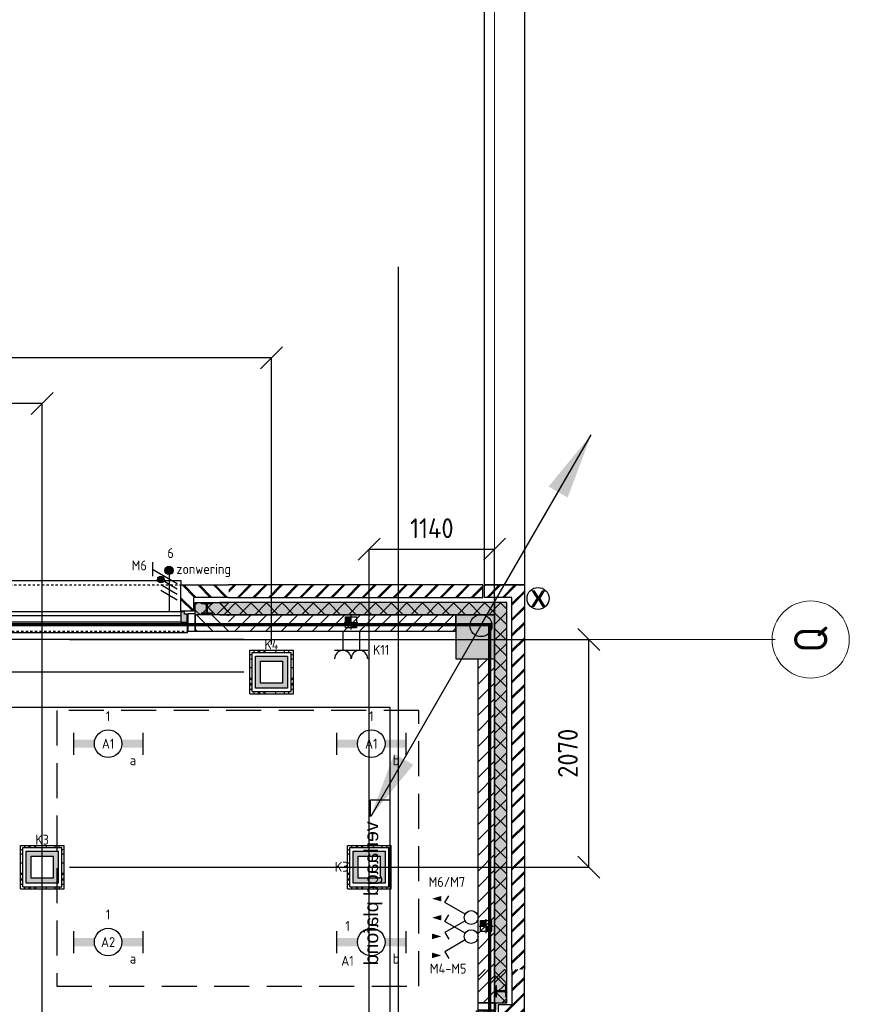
# Model space of a CAD drawing. Header units: millimetres. Extents: x -38032 to 104346, y -31182 to 78566.
# Tile 212 of 213: x 94897 to 102422, y 43084 to 52018. Entities that reach past the tile are written whole.
import ezdxf
from ezdxf.enums import TextEntityAlignment as Align

# ---------------------------------------------------------------- set-up
doc = ezdxf.new("R2010")
doc.units = ezdxf.units.MM
doc.header["$LTSCALE"] = 100
doc.set_wipeout_variables(frame=1)
doc.header["$PDMODE"] = 1
for name, pattern in [('HIDDEN', [9.525, 6.35, -3.175]), ('HIDDEN2', [4.7625, 3.175, -1.5875]), ('STYLE_01', [0.41664, 0.20828, -0.20836]), ('STYLE_11', [5, 3.888855, -0.416718, 0.277786, -0.416641])]:
    doc.linetypes.add(name, pattern=pattern)
for name, color, linetype in [('AL$1A---_ALGEMEEN', 8, 'Continuous'), ('AL------_MAATVOERING', 2, 'Continuous'), ('AL------_SPARING', 2, 'Continuous'), ('AM$1A---_ARCERING', 8, 'Continuous'), ('AT$1A---_TEKST100', 8, 'Continuous'), ('BOUWKUNDIG', 8, 'Continuous'), ('brandscheiding', 5, 'HIDDEN'), ('EL6121--', 3, 'Continuous'), ('EL6222--', 3, 'Continuous'), ('EL6311--', 3, 'Continuous'), ('EL6322--', 3, 'Continuous'), ('LICHT_TEXT018', 1, 'Continuous'), ('versterkte strook', 7, 'Continuous'), ('Vloerdoos', 3, 'Continuous'), ('Vloerdoos (OUD)', 3, 'Continuous'), ('Zonwering', 3, 'Continuous')]:
    doc.layers.add(name, color=color, linetype=linetype)
doc.layers.add('stramien', color=1, linetype='Continuous', lineweight=9)
doc.layers.get('Vloerdoos').off()
doc.styles.add('Arial', font='ARIAL.TTF')
doc.styles.add('Arial (bold)', font='ARIALBD.TTF')
doc.styles.add('BURO-018', font='iso.shx', dxfattribs={"height": 90})
doc.styles.get("Standard").update_dxf_attribs({"font": 'iso.shx'})
doc.dimstyles.new('STABICAD', dxfattribs={"dimscale": 100, "dimtxt": 1.8, "dimasz": 2, "dimexe": 0, "dimexo": 2.5, "dimgap": 1.5, "dimtad": 0, "dimdec": 0, "dimrnd": 10, "dimzin": 0, "dimdsep": 46, "dimtxsty": 'Standard', "dimblk1": 'OBLIQUE', "dimblk2": 'OBLIQUE', "dimsah": 1, "dimcen": -3, "dimadec": 0, "dimazin": 0, "dimtfac": 1, "dimtdec": 0, "dimtofl": 0, "dimtmove": 2, "dimatfit": 3, "dimfxl": 0, "dimtvp": 1.055556, "dimtolj": 1, "dimtzin": 0, "dimarcsym": 0})
pattern_1 = [(45, (-987935.49, -175784.82), (70.710678, -70.710678), []), (45, (-987928.42, -175791.89), (70.710678, -70.710678), [])]
pattern_2 = [(135, (0, 0), (70.7107, 70.7107), []), (45, (299.34, -299.34), (70.7107, -70.7107), [])]
pattern_3 = [(45, (0, 0), (70.7107, -70.7107), []), (45, (7.07, -7.07), (70.7107, -70.7107), [])]
pattern_4 = [(45, (0, 0), (70.7107, -70.7107), [])]
pattern_5 = [(45, (-987935.49, -175784.82), (70.710678, -70.710678), [])]
pattern_6 = [(135, (-987935.49, -175784.82), (70.710678, 70.710678), []), (45, (-987636.15, -176084.16), (70.710678, -70.710678), [])]

# ---------------------------------------------------------------- blocks, each defined once
blk = doc.blocks.new('111405A')
at = {"color": 0, "linetype": 'Continuous'}
for p, q in [((-2.74, 7), (-3.95, 6.3)), ((-0.62, 3.33), (-2.74, 7)), ((0.62, 3.33), (2.74, 7)), ((2.74, 7), (3.95, 6.3))]:
    blk.add_line(p, q, dxfattribs=at)
at = {"color": 0}
for points in [[(-3.42, 7.67, 0, 1, 0), (-3.42, 9.33, 1, 1, 0)], [(3.42, 9.33, 0, 1, 0), (3.42, 7.67, 1, 1, 0)]]:
    blk.add_lwpolyline(points, format="xyseb", dxfattribs=at)
at = {"color": 0, "linetype": 'Continuous'}
blk.add_circle((0, 2.25), 1.25, dxfattribs=at)
at = {"color": 0, "linetype": 'Continuous', "style": 'BURO-018', "flags": 1}
blk.add_attdef('E_MATCODE', text='', height=1.8, dxfattribs=at).set_placement((0, 0), align=Align.MIDDLE)
blk = doc.blocks.new('VLOERDOOS')
at = {"layer": 'Vloerdoos (OUD)'}
for p, q in [((0, 395), (395, 395)), ((0, 395), (0, 0)), ((20, 375), (20, 20)), ((20, 375), (375, 375)), ((40, 375), (40, 395)), ((80, 375), (80, 395)), ((90, 375), (90, 395)), ((130, 375), (130, 395)), ((140, 375), (140, 395)), ((235, 375), (235, 395)), ((315, 375), (315, 395)), ((355, 375), (355, 395)), ((375, 375), (375, 20)), ((395, 395), (395, 0)), ((0, 355), (20, 355)), ((0, 315), (20, 315)), ((0, 305), (20, 305)), ((375, 355), (395, 355)), ((375, 315), (395, 315)), ((375, 305), (395, 305)), ((0, 265), (20, 265)), ((0, 255), (20, 255)), ((375, 265), (395, 265)), ((375, 255), (395, 255)), ((0, 160), (20, 160)), ((375, 160), (395, 160)), ((0, 80), (20, 80)), ((0, 40), (20, 40)), ((0, 0), (395, 0)), ((20, 20), (375, 20)), ((40, 0), (40, 20)), ((80, 0), (80, 20)), ((90, 0), (90, 20)), ((130, 0), (130, 20)), ((140, 0), (140, 20)), ((235, 0), (235, 20)), ((315, 0), (315, 20)), ((355, 0), (355, 20)), ((375, 80), (395, 80)), ((375, 40), (395, 40))]:
    blk.add_line(p, q, dxfattribs=at)
blk = doc.blocks.new('_Oblique')
at = {"color": 0, "linetype": 'ByBlock', "lineweight": -2}
blk.add_line((-0.5, -0.5), (0.5, 0.5), dxfattribs=at)
blk = doc.blocks.new('*D189')
at = {"layer": 'AL------_MAATVOERING', "color": 0, "lineweight": -2}
for p, q in [((87460.4, 46395), (87460.4, 46595)), ((96930, 46395), (87460.4, 46395)), ((96930, 46099.1), (87460.4, 46099.1)), ((87460.4, 46099.1), (87460.4, 45899.1))]:
    blk.add_line(p, q, dxfattribs=at)
at = {"layer": 'Defpoints', "color": 0}
for p in [(87460.4, 46395), (97180, 46395), (97180, 46099.1)]:
    blk.add_point(p, dxfattribs=at)
at = {"layer": 'AL------_MAATVOERING', "color": 0, "lineweight": -2, "xscale": 200, "yscale": 200, "zscale": 200}
for p, rotation in [((87460.4, 46395), 270), ((87460.4, 46099.1), 90)]:
    blk.add_blockref('_Oblique', p, dxfattribs=dict(at, rotation=rotation))
at = {"layer": 'AL------_MAATVOERING', "color": 0, "insert": (87206.9, 46075.1), "char_height": 180, "attachment_point": 5, "rotation": 90}
blk.add_mtext('\\A1;300', dxfattribs=at)
blk = doc.blocks.new('*D194')
at = {"layer": 'AL------_MAATVOERING', "color": 0, "lineweight": -2}
for p, q in [((95350, 46395), (100059.5, 46395)), ((100059.5, 44328.4), (100059.5, 46395)), ((95350, 44328.4), (100059.5, 44328.4))]:
    blk.add_line(p, q, dxfattribs=at)
at = {"layer": 'Defpoints', "color": 0}
for p in [(95100, 46395), (100059.5, 46395), (95100, 44328.4)]:
    blk.add_point(p, dxfattribs=at)
at = {"layer": 'AL------_MAATVOERING', "color": 0, "lineweight": -2, "xscale": 200, "yscale": 200, "zscale": 200}
for p, rotation in [((100059.5, 46395), 90), ((100059.5, 44328.4), 270)]:
    blk.add_blockref('_Oblique', p, dxfattribs=dict(at, rotation=rotation))
at = {"layer": 'AL------_MAATVOERING', "color": 0, "insert": (99869.5, 45361.7), "char_height": 180, "attachment_point": 5, "rotation": 90}
blk.add_mtext('\\A1;2070', dxfattribs=at)
blk = doc.blocks.new('*D231')
at = {"layer": 'AL------_MAATVOERING', "color": 0, "lineweight": -2}
for p, q in [((98066.6, 33778.4), (98066.6, 47213.8)), ((98066.6, 47213.8), (99205, 47213.8)), ((99205, 33778.4), (99205, 47213.8))]:
    blk.add_line(p, q, dxfattribs=at)
at = {"layer": 'Defpoints', "color": 0}
for p in [(99205, 47213.8), (98066.6, 33528.4), (99205, 33528.4)]:
    blk.add_point(p, dxfattribs=at)
at = {"layer": 'AL------_MAATVOERING', "color": 0, "lineweight": -2, "xscale": 200, "yscale": 200, "zscale": 200, "rotation": 180}
blk.add_blockref('_Oblique', (98066.6, 47213.8), dxfattribs=at)
at = {"layer": 'AL------_MAATVOERING', "color": 0, "lineweight": -2, "xscale": 200, "yscale": 200, "zscale": 200}
blk.add_blockref('_Oblique', (99205, 47213.8), dxfattribs=at)
at = {"layer": 'AL------_MAATVOERING', "color": 0, "insert": (98635.8, 47403.8), "char_height": 180, "attachment_point": 5}
blk.add_mtext('\\A1;1140', dxfattribs=at)
blk = doc.blocks.new('*D235')
at = {"layer": 'AL------_MAATVOERING', "color": 0, "lineweight": -2}
for p, q in [((91860, 37378.4), (91860, 48534.9)), ((95100, 48534.9), (91860, 48534.9)), ((95100, 37378.4), (95100, 48534.9))]:
    blk.add_line(p, q, dxfattribs=at)
at = {"layer": 'Defpoints', "color": 0}
for p in [(91860, 48534.9), (91860, 37128.4), (95100, 37128.4)]:
    blk.add_point(p, dxfattribs=at)
at = {"layer": 'AL------_MAATVOERING', "color": 0, "lineweight": -2, "xscale": 200, "yscale": 200, "zscale": 200, "rotation": 180}
blk.add_blockref('_Oblique', (91860, 48534.9), dxfattribs=at)
at = {"layer": 'AL------_MAATVOERING', "color": 0, "lineweight": -2, "xscale": 200, "yscale": 200, "zscale": 200}
blk.add_blockref('_Oblique', (95100, 48534.9), dxfattribs=at)
at = {"layer": 'AL------_MAATVOERING', "color": 0, "insert": (93480, 48724.9), "char_height": 180, "attachment_point": 5}
blk.add_mtext('\\A1;3240', dxfattribs=at)
blk = doc.blocks.new('*D236')
at = {"layer": 'AL------_MAATVOERING', "color": 0, "lineweight": -2}
for p, q in [((91860, 46349.1), (91860, 48948.9)), ((97180, 48948.9), (91860, 48948.9)), ((97180, 46349.1), (97180, 48948.9))]:
    blk.add_line(p, q, dxfattribs=at)
at = {"layer": 'Defpoints', "color": 0}
for p in [(91860, 48948.9), (91860, 46099.1), (97180, 46099.1)]:
    blk.add_point(p, dxfattribs=at)
at = {"layer": 'AL------_MAATVOERING', "color": 0, "lineweight": -2, "xscale": 200, "yscale": 200, "zscale": 200, "rotation": 180}
blk.add_blockref('_Oblique', (91860, 48948.9), dxfattribs=at)
at = {"layer": 'AL------_MAATVOERING', "color": 0, "lineweight": -2, "xscale": 200, "yscale": 200, "zscale": 200}
blk.add_blockref('_Oblique', (97180, 48948.9), dxfattribs=at)
at = {"layer": 'AL------_MAATVOERING', "color": 0, "insert": (94520, 49138.9), "char_height": 180, "attachment_point": 5}
blk.add_mtext('\\A1;5320', dxfattribs=at)
blk = doc.blocks.new('1115B6630')
at = {"color": 0}
for p, q in [((-6.3, 2), (-6.3, -2)), ((6.3, 2), (6.3, -2))]:
    blk.add_line(p, q, dxfattribs=at)
at = {"color": 0, "linetype": 'Continuous'}
blk.add_circle((0, 0), 2.5, dxfattribs=at)
at = {"color": 0}
for points in [[(-2.5, 0.75), (-6.3, 0.75), (-2.5, -0.75), (-6.3, -0.75)], [(2.5, 0.75), (6.3, 0.75), (2.5, -0.75), (6.3, -0.75)]]:
    blk.add_solid(points, dxfattribs=at)
at = {"color": 0, "linetype": 'Continuous', "style": 'BURO-018'}
for tag, p in [('E_GKAST', (0, 8)), ('E_GROEP', (0, 5)), ('E_SGROEP', (4.5, 5)), ('E_ARMCODE', (0, 0)), ('E_SLET', (4.5, -3))]:
    blk.add_attdef(tag, text='', height=1.8, dxfattribs=at).set_placement(p, align=Align.MIDDLE)
blk = doc.blocks.new('E00414')
at = {"color": 0, "linetype": 'Continuous'}
for p, q in [((-2.9, -2.9), (-2.9, 2.9)), ((-2.9, 2.9), (2.9, 2.9)), ((-2, 2), (2, 2)), ((-2, -2), (-2, 2)), ((2, 2), (2, -2)), ((2.9, 2.9), (2.9, -2.9)), ((2.9, -2.9), (-2.9, -2.9)), ((2, -2), (-2, -2))]:
    blk.add_line(p, q, dxfattribs=at)
at = {"color": 0}
for points in [[(-2.9, 2.9), (2.9, 2.9), (-2, 2), (2, 2)], [(-2, -2), (-2.9, -2.9), (-2, 2), (-2.9, 2.9)], [(2, 2), (2.9, 2.9), (2, -2), (2.9, -2.9)], [(2, -2), (2.9, -2.9), (-2, -2), (-2.9, -2.9)]]:
    blk.add_solid(points, dxfattribs=at)
at = {"color": 0, "linetype": 'Continuous', "style": 'BURO-018'}
for tag, p in [('E_GKAST', (0, 8)), ('E_GROEP', (0, 5)), ('E_SGROEP', (4.5, 5))]:
    blk.add_attdef(tag, text='', height=1.8, dxfattribs=at).set_placement(p, align=Align.MIDDLE)
at = {"color": 0, "linetype": 'Continuous', "style": 'BURO-018', "flags": 1}
for tag, p in [('E_VERMCODE', (13, 5)), ('E_MATCODE', (0, 0))]:
    blk.add_attdef(tag, text='', height=1.8, dxfattribs=at).set_placement(p, align=Align.MIDDLE)
blk = doc.blocks.new('E00126')
at = {"color": 0, "linetype": 'Continuous'}
for p, q in [((-3, 4.5), (3, 4.5)), ((-1.5, 1), (-1.5, 4.5)), ((1.5, 1), (1.5, 4.5))]:
    blk.add_line(p, q, dxfattribs=at)
for centre in [(-1.5, 6), (1.5, 6)]:
    blk.add_arc(centre, 1.5, 180, 0, dxfattribs=at)
at = {"color": 0, "linetype": 'Continuous', "style": 'BURO-018'}
for tag, p in [('E_GKAST', (0, 11.5)), ('E_GROEP', (0, 8.5)), ('E_SGROEP', (4.5, 8.5))]:
    blk.add_attdef(tag, text='', height=1.8, dxfattribs=at).set_placement(p, align=Align.MIDDLE)
at = {"color": 0, "linetype": 'Continuous', "style": 'BURO-018', "flags": 1}
for tag, p in [('E_VERMCODE', (13, 8.5)), ('E_MATCODE', (0, 0))]:
    blk.add_attdef(tag, text='', height=1.8, dxfattribs=at).set_placement(p, align=Align.MIDDLE)
blk = doc.blocks.new('E00170')
at = {"color": 0, "linetype": 'Continuous'}
for q in [(5, 8.66), (-5, -8.66)]:
    blk.add_line((0, 0), q, dxfattribs=at)
for points in [[(5, 8.66, 0, 1, 0), (3.5, 6.062, 1, 1, 0)], [(-5, -8.66, 0, 1, 0), (-3.5, -6.062, 1, 1, 0)]]:
    blk.add_lwpolyline(points, format="xyseb", dxfattribs=at)
at = {"color": 0, "const_width": 0.5}
blk.add_lwpolyline([(-0.25, 0, 1), (0.25, 0, 1)], format="xyb", close=True, dxfattribs=at)
at = {"color": 0, "linetype": 'Continuous'}
blk.add_circle((0, 0), 0.5, dxfattribs=at)
blk = doc.blocks.new('Sparing 100x100')
at = {"color": 1, "linetype": 'Continuous'}
for p, q in [((-2.5, 0), (2.5, 0)), ((0, -2.5), (0, 2.5))]:
    blk.add_line(p, q, dxfattribs=at)
at = {"color": 0, "linetype": 'Continuous'}
for p, q in [((-2, 2), (2, 2)), ((-2, -2), (-2, 2)), ((2, 2), (2, -2)), ((2, -2), (-2, -2))]:
    blk.add_line(p, q, dxfattribs=at)
for points in [[(-2, 2), (0, 2), (-2, 0), (0, 0)], [(0, 0), (2, 0), (0, -2), (2, -2)]]:
    blk.add_solid(points, dxfattribs=at)
at = {"color": 0, "linetype": 'Continuous', "style": 'BURO-018'}
blk.add_attdef('AL_POSNR', text='', height=1.8, dxfattribs=at).set_placement((0, 3), align=Align.CENTER)
at = {"color": 0, "linetype": 'Continuous', "style": 'BURO-018', "flags": 1}
blk.add_attdef('AL_OMS', (0, 0), '', height=1.8, dxfattribs=at)
blk = doc.blocks.new('zijdetail kozijn 2kops')
at = {"color": 0}
blk.add_wipeout([(-63, 420), (-130, 420), (-130, 262), (-63, 262)], dxfattribs=at).dxf.layer = 'AL$1A---_ALGEMEEN'
at = {"layer": 'AM$1A---_ARCERING', "linetype": 'Continuous', "lineweight": 0}
blk.add_hatch(color=256, dxfattribs=at).paths.add_polyline_path([(-54.2, 338), (-54.2, 366), (-56, 366), (-56, 266), (-31, 266), (-31, 243), (0, 243), (0, 338), (-22, 338)])
at = {"layer": 'AL$1A---_ALGEMEEN', "color": 0}
for points in [[(-63, 420), (-130, 420), (-130, 262), (-63, 262)], [(-54.2, 338), (-54.2, 366), (-56, 366), (-56, 266), (-31, 266), (-31, 243), (0, 243), (0, 338), (-22, 338)]]:
    blk.add_lwpolyline(points, close=True, dxfattribs=at)
blk = doc.blocks.new('HEA 100')
at = {"layer": 'AM$1A---_ARCERING', "linetype": 'Continuous', "lineweight": 0}
h = blk.add_hatch(color=256, dxfattribs=at)
edge = h.paths.add_edge_path()
edge.add_arc((14.5, -28), 12, 180, 270)
edge.add_line((14.5, -40), (50, -40))
edge.add_line((50, -40), (50, -48))
edge.add_line((50, -48), (-50, -48))
edge.add_line((-50, -48), (-50, -40))
edge.add_line((-50, -40), (-14.5, -40))
edge.add_arc((-14.5, -28), 12, 270, 360)
edge.add_line((-2.5, -28), (-2.5, 28))
edge.add_arc((-14.5, 28), 12, 0, 90)
edge.add_line((-14.5, 40), (-50, 40))
edge.add_line((-50, 40), (-50, 48))
edge.add_line((-50, 48), (50, 48))
edge.add_line((50, 48), (50, 40))
edge.add_line((50, 40), (14.5, 40))
edge.add_arc((14.5, 28), 12, 90, 180)
edge.add_line((2.5, 28), (2.5, -28))
at = {"layer": 'AL$1A---_ALGEMEEN', "color": 0, "flags": 128}
blk.add_lwpolyline([(2.5, -28, 0.414214), (14.5, -40), (50, -40), (50, -48), (-50, -48), (-50, -40), (-14.5, -40, 0.414214), (-2.5, -28), (-2.5, 28, 0.414214), (-14.5, 40), (-50, 40), (-50, 48), (50, 48), (50, 40), (14.5, 40, 0.414214), (2.5, 28)], format="xyb", close=True, dxfattribs=at)
blk = doc.blocks.new('31x_alu-2e-mk106a1-p')
at = {"layer": 'AM$1A---_ARCERING', "linetype": 'Continuous', "lineweight": 0}
for points in [[(-270, 1767), (-160, 1767), (-160, 2068.5), (-270, 2068.5)], [(-270, -130), (-160, -130), (-160, -431.5), (-270, -431.5)]]:
    blk.add_hatch(color=256, dxfattribs=at).paths.add_polyline_path(points)
at = {"layer": 'AM$1A---_ARCERING', "linetype": 'Continuous', "lineweight": 5}
h = blk.add_hatch(dxfattribs=at)
h.set_pattern_fill('ISOLATIE', color=256, style=0, pattern_type=2)
h.set_pattern_definition(pattern_2)
h.paths.add_polyline_path([(-270, 1767), (-160, 1767), (-160, 2068.5), (-270, 2068.5)])
h = blk.add_hatch(dxfattribs=at)
h.set_pattern_fill('ISOLATIE', color=256, style=0, pattern_type=2)
h.set_pattern_definition(pattern_2)
h.paths.add_polyline_path([(-270, -130), (-160, -130), (-160, -431.5), (-270, -431.5)])
at = {"layer": 'AL$1A---_ALGEMEEN', "color": 0}
for p, q in [((-270, 2068.5), (-270, 1767)), ((-270, -431.5), (-270, -130))]:
    blk.add_line(p, q, dxfattribs=at)
at = {"layer": 'AL$1A---_ALGEMEEN', "color": 0, "linetype": 'STYLE_01'}
blk.add_line((0, 1637), (0, 0), dxfattribs=at)
at = {"layer": 'AL$1A---_ALGEMEEN', "color": 0, "flags": 128}
for points in [[(-270, 1767), (-160, 1767), (-160, 2068.5)], [(-270, -130), (-160, -130), (-160, -431.5)]]:
    blk.add_lwpolyline(points, dxfattribs=at)
at = {"color": 0}
blk.add_wipeout([(-276, 1637), (-276, 0), (-338, 0), (-338, 1637)], dxfattribs=at).dxf.layer = 'AL$1A---_ALGEMEEN'
at = {"layer": 'AL$1A---_ALGEMEEN', "color": 0}
blk.add_lwpolyline([(-276, 1637), (-276, 0), (-338, 0), (-338, 1637)], close=True, dxfattribs=at)
at = {"layer": 'AL$1A---_ALGEMEEN', "color": 0, "xscale": -1, "rotation": 90}
blk.add_blockref('zijdetail kozijn 2kops', (0, 1637), dxfattribs=at)
at = {"layer": 'AL$1A---_ALGEMEEN', "color": 0, "linetype": 'STYLE_01'}
blk.add_line((-420, 1700), (-420, -63), dxfattribs=at)
at = {"layer": 'AL$1A---_ALGEMEEN', "color": 0}
for points in [[(-435, 1693), (-366, 1693), (-366, -56), (-435, -56)], [(-243, 1637), (40, 1637), (40, 0), (-243, 0)]]:
    blk.add_lwpolyline(points, close=True, dxfattribs=at)
at = {"color": 0}
for points in [[(-238, 1750), (-238, 1637), (0, 1637), (0, 2068.5), (-113, 2068.5), (-113, 1750)], [(-238, -113), (-238, 0), (0, 0), (0, -431.5), (-113, -431.5), (-113, -113)]]:
    blk.add_wipeout(points, dxfattribs=at).dxf.layer = 'AL$1A---_ALGEMEEN'
at = {"layer": 'AM$1A---_ARCERING', "linetype": 'Continuous', "lineweight": 5}
h = blk.add_hatch(dxfattribs=at)
h.set_pattern_fill('BAKSTEEN', color=256, style=0, pattern_type=2)
h.set_pattern_definition(pattern_3)
h.paths.add_polyline_path([(-238, 1750), (-238, 1637), (0, 1637), (0, 2068.5), (-113, 2068.5), (-113, 1750)])
h = blk.add_hatch(dxfattribs=at)
h.set_pattern_fill('BAKSTEEN', color=256, style=0, pattern_type=2)
h.set_pattern_definition(pattern_3)
h.paths.add_polyline_path([(-238, -113), (-238, 0), (0, 0), (0, -431.5), (-113, -431.5), (-113, -113)])
at = {"layer": 'AL$1A---_ALGEMEEN', "color": 0, "flags": 128}
for points in [[(-238, 1750), (-238, 1637), (0, 1637), (0, 2068.5)], [(-113, 2068.5), (-113, 1750), (-238, 1750)], [(-238, -113), (-238, 0), (0, 0), (0, -431.5)], [(-113, -431.5), (-113, -113), (-238, -113)]]:
    blk.add_lwpolyline(points, dxfattribs=at)
at = {"layer": 'AL$1A---_ALGEMEEN', "color": 0, "xscale": -1, "rotation": 90}
blk.add_blockref('HEA 100', (-212, 1872), dxfattribs=at)
at = {"layer": 'AL$1A---_ALGEMEEN', "color": 0, "rotation": 90}
blk.add_blockref('HEA 100', (-212, -235), dxfattribs=at)
at = {"color": 0}
for points in [[(-420, 2068.5), (-270, 2068.5), (-270, 2003.6), (-270, 1767), (-420, 1767), (-420, 1969.8)], [(-420, -431.5), (-270, -431.5), (-270, -366.6), (-270, -130), (-420, -130), (-420, -332.8)]]:
    blk.add_wipeout(points, dxfattribs=at).dxf.layer = 'AL$1A---_ALGEMEEN'
at = {"layer": 'AM$1A---_ARCERING', "linetype": 'Continuous', "lineweight": 5}
h = blk.add_hatch(dxfattribs=at)
h.set_pattern_fill('KALKZANDSTEEN', color=256, style=0, pattern_type=2)
h.set_pattern_definition(pattern_4)
h.paths.add_polyline_path([(-420, 2068.5), (-270, 2068.5), (-270, 2003.6), (-270, 1767), (-420, 1767), (-420, 1969.8)])
h = blk.add_hatch(dxfattribs=at)
h.set_pattern_fill('KALKZANDSTEEN', color=256, style=0, pattern_type=2)
h.set_pattern_definition(pattern_4)
h.paths.add_polyline_path([(-420, -431.5), (-270, -431.5), (-270, -366.6), (-270, -130), (-420, -130), (-420, -332.8)])
at = {"layer": 'AL$1A---_ALGEMEEN', "color": 0, "flags": 128}
for points in [[(-270, 2068.5), (-270, 2003.6), (-270, 1767), (-420, 1767), (-420, 1969.8), (-420, 2068.5)], [(-270, -431.5), (-270, -366.6), (-270, -130), (-420, -130), (-420, -332.8), (-420, -431.5)]]:
    blk.add_lwpolyline(points, dxfattribs=at)
at = {"layer": 'AL$1A---_ALGEMEEN', "color": 0, "rotation": 90}
blk.add_blockref('zijdetail kozijn 2kops', (0, 0), dxfattribs=at)
blk = doc.blocks.new('txt 1_100 verlaagd plafond')
at = {"layer": 'AL$1A---_ALGEMEEN', "color": 0}
for p, q in [((-1830, 0), (-1830, 182.6)), ((-1830, 182.6), (-1680, 182.6))]:
    blk.add_line(p, q, dxfattribs=at)
blk.add_solid([(-1830, 0), (-1836.7, 25), (-1823.3, 25)], dxfattribs=at)
at = {"layer": 'AT$1A---_TEKST100', "insert": (-983.5, 235.8), "char_height": 126.27, "attachment_point": 2, "line_spacing_factor": 0.967741, "style": 'Arial'}
blk.add_mtext('{\\C256;\\lverlaagd plafond}', dxfattribs=at)
blk = doc.blocks.new('21x_zaagwerk')
at = {"layer": 'AL$1A---_ALGEMEEN', "color": 0}
blk.add_circle((0, 0), 100, dxfattribs=at)
at = {"layer": 'AT$1A---_TEKST100', "insert": (-67.8, 73.6), "char_height": 151.525, "attachment_point": 1, "line_spacing_factor": 0.967741, "style": 'Arial (bold)'}
blk.add_mtext('{\\C256;\\lX}', dxfattribs=at)
blk = doc.blocks.new('200254 W 212 3 04-12-2007')
at = {"layer": 'AM$1A---_ARCERING', "linetype": 'Continuous', "lineweight": 5}
h = blk.add_hatch(dxfattribs=at)
h.set_pattern_fill('BAKSTEEN', color=256, scale=50, style=0, pattern_type=2)
h.set_pattern_definition(pattern_1)
h.paths.add_polyline_path([(62900, 21902.4), (60594.5, 21902.4), (60594.5, 21789.4), (62900, 21789.4)])
h = blk.add_hatch(dxfattribs=at)
h.set_pattern_fill('BAKSTEEN', color=256, scale=50, style=0, pattern_type=2)
h.set_pattern_definition(pattern_1)
h.paths.add_polyline_path([(63277, 18412.4), (63164, 18412.4), (63164, 21789.4), (62914, 21789.4), (62914, 21902.4), (63164, 21902.4), (63277, 21902.4)])
at = {"layer": 'AM$1A---_ARCERING', "linetype": 'Continuous', "lineweight": 0}
blk.add_hatch(color=256, dxfattribs=at).paths.add_polyline_path([(63006, 21232.4), (63006, 21632.4), (62656, 21632.4), (62656, 21232.4)])
at = {"layer": 'AL$1A---_ALGEMEEN'}
blk.add_line((62900, 21902.4), (60594.5, 21902.4), dxfattribs=at)
for points in [[(62914, 33640.8), (63277, 33640.8), (63277, 21902.4), (62914, 21902.4)], [(63006, 21232.4), (63006, 21632.4), (62656, 21632.4), (62656, 21232.4)], [(62057, 5882.4), (53877, 5882.4), (53877, 7032.4), (42637, 7032.4), (42637, 10587.4), (48588, 10587.4), (48588, 11047.4), (53877, 11047.4), (53877, 20792.4), (62057, 20792.4)]]:
    blk.add_lwpolyline(points, close=True, dxfattribs=at)
at = {"layer": 'AL$1A---_ALGEMEEN', "flags": 128}
for points in [[(60594.5, 21789.4), (62900, 21789.4), (62900, 21902.4)], [(63164, 18412.4), (63164, 21789.4), (62914, 21789.4), (62914, 21902.4), (63164, 21902.4), (63277, 21902.4), (63277, 18412.4)]]:
    blk.add_lwpolyline(points, dxfattribs=at)
at = {"layer": 'AL$1A---_ALGEMEEN'}
blk.add_blockref('21x_zaagwerk', (63401, 21780), dxfattribs=at)
at = {"layer": 'AL$1A---_ALGEMEEN', "xscale": -1, "rotation": 90}
blk.add_blockref('txt 1_100 verlaagd plafond', (62060.1, 18121), dxfattribs=at)
at = {"linetype": 'Continuous'}
blk.add_wipeout([(65874.3, 21757.4), (65908.6, 21755.8), (65942.6, 21750.7), (65975.9, 21742.4), (66008.3, 21730.8), (66039.3, 21716.1), (66068.8, 21698.5), (66096.4, 21678), (66121.8, 21654.9), (66144.9, 21629.5), (66165.3, 21601.9), (66183, 21572.4), (66197.7, 21541.4), (66209.3, 21509), (66217.6, 21475.7), (66222.6, 21441.8), (66224.3, 21407.4), (66222.6, 21373.1), (66217.6, 21339.2), (66209.3, 21305.8), (66197.7, 21273.5), (66183, 21242.5), (66165.3, 21213), (66144.9, 21185.4), (66121.8, 21160), (66096.4, 21136.9), (66068.8, 21116.4), (66039.3, 21098.8), (66008.3, 21084.1), (65975.9, 21072.5), (65942.6, 21064.2), (65908.6, 21059.1), (65874.3, 21057.4), (65840, 21059.1), (65806, 21064.2), (65772.7, 21072.5), (65740.4, 21084.1), (65709.3, 21098.8), (65679.9, 21116.4), (65652.3, 21136.9), (65626.8, 21160), (65603.8, 21185.4), (65583.3, 21213), (65565.6, 21242.5), (65551, 21273.5), (65539.4, 21305.8), (65531, 21339.2), (65526, 21373.1), (65524.3, 21407.4), (65526, 21441.8), (65531, 21475.7), (65539.4, 21509), (65551, 21541.4), (65565.6, 21572.4), (65583.3, 21601.9), (65603.8, 21629.5), (65626.8, 21654.9), (65652.3, 21678), (65679.9, 21698.5), (65709.3, 21716.1), (65740.4, 21730.8), (65772.7, 21742.4), (65806, 21750.7), (65840, 21755.8)], dxfattribs=at).dxf.layer = 'stramien'
at = {"layer": 'stramien', "linetype": 'STYLE_11', "ltscale": 50}
for p, q in [((-37699, 21407.4), (65551.8, 21407.4)), ((65520.6, 21407.4), (64845.6, 21407.4))]:
    blk.add_line(p, q, dxfattribs=at)
at = {"layer": 'stramien', "linetype": 'Continuous'}
blk.add_circle((65874.3, 21407.4), 350, dxfattribs=at)
at = {"layer": 'AL$1A---_ALGEMEEN', "rotation": 90}
blk.add_blockref('31x_alu-2e-mk106a1-p', (60162, 21902.4), dxfattribs=at)
at = {"layer": 'AL$1A---_ALGEMEEN'}
blk.add_blockref('31x_alu-2e-mk106a1-p', (63277, 16343.9), dxfattribs=at)
at = {"layer": 'stramien', "insert": (65874.3, 21407.4), "char_height": 303.05, "attachment_point": 5, "rotation": 90, "line_spacing_factor": 0.967741}
blk.add_mtext('{\\C1;\\lQ}', dxfattribs=at)
at = {"layer": 'AM$1A---_ARCERING', "linetype": 'Continuous', "lineweight": 0}
for points in [[(63007, 21742.4), (60513, 21742.4), (60513, 21632.4), (63007, 21632.4)], [(63117, 18290), (63117, 21742.4), (63007, 21742.4), (63007, 18290)]]:
    blk.add_hatch(color=256, dxfattribs=at).paths.add_polyline_path(points)
at = {"layer": 'AM$1A---_ARCERING', "linetype": 'Continuous', "lineweight": 5}
h = blk.add_hatch(dxfattribs=at)
h.set_pattern_fill('ISOLATIE', color=256, scale=50, style=0, pattern_type=2)
h.set_pattern_definition(pattern_6)
h.paths.add_polyline_path([(63007, 21742.4), (60513, 21742.4), (60513, 21632.4), (63007, 21632.4)])
h = blk.add_hatch(dxfattribs=at)
h.set_pattern_fill('ISOLATIE', color=256, scale=50, style=0, pattern_type=2)
h.set_pattern_definition(pattern_6)
edge = h.paths.add_edge_path()
edge.add_line((63117, 18290), (63117, 21742.4))
edge.add_line((63117, 21742.4), (63007, 21742.4))
edge.add_line((63007, 21742.4), (63007, 18290))
h = blk.add_hatch(dxfattribs=at)
h.set_pattern_fill('KALKZANDSTEEN', color=256, scale=50, style=0, pattern_type=2)
h.set_pattern_definition(pattern_5)
h.paths.add_polyline_path([(62656, 21632.4), (60594.5, 21632.4), (60594.5, 21482.4), (62656, 21482.4)])
h = blk.add_hatch(dxfattribs=at)
h.set_pattern_fill('KALKZANDSTEEN', color=256, scale=50, style=0, pattern_type=2)
h.set_pattern_definition(pattern_5)
h.paths.add_polyline_path([(62857, 21232.4), (63007, 21232.4), (63007, 18290), (62857, 18290)])
at = {"layer": 'AL$1A---_ALGEMEEN'}
for p, q in [((63007, 21742.4), (60513, 21742.4)), ((62656, 21632.4), (60594.5, 21632.4)), ((62857, 18290), (62857, 21232.4))]:
    blk.add_line(p, q, dxfattribs=at)
at = {"layer": 'AL$1A---_ALGEMEEN', "flags": 128}
for points in [[(60513, 21632.4), (63007, 21632.4), (63007, 21742.4)], [(60594.5, 21482.4), (62656, 21482.4), (62656, 21632.4)], [(62857, 21232.4), (63007, 21232.4), (63007, 18290)]]:
    blk.add_lwpolyline(points, dxfattribs=at)
at = {"layer": 'AL$1A---_ALGEMEEN'}
blk.add_lwpolyline([(63117, 18290), (63117, 21742.4), (63007, 21742.4), (63007, 18290)], dxfattribs=at)
at = {"layer": 'stramien', "linetype": 'STYLE_11', "ltscale": 50}
blk.add_line((63006, -41013.6), (63006, 36216.4), dxfattribs=at)
blk = doc.blocks.new('E00080')
at = {"color": 0, "linetype": 'Continuous'}
for p, q in [((-3, 9.98), (-3, 7.48)), ((-3, 8.73), (1.5, 6.13)), ((0, 8.5), (0, 1)), ((1.5, 5.13), (-1.5, 6.87)), ((1.5, 4.13), (-1.5, 5.87)), ((1.5, 3.13), (-1.5, 4.87))]:
    blk.add_line(p, q, dxfattribs=at)
at = {"color": 0, "const_width": 0.75}
blk.add_lwpolyline([(-0.38, 8.5, 1), (0.38, 8.5, 1)], format="xyb", close=True, dxfattribs=at)
at = {"color": 0, "linetype": 'Continuous'}
blk.add_circle((0, 8.5), 0.75, dxfattribs=at)
at = {"color": 0, "linetype": 'Continuous', "style": 'BURO-018'}
for tag, p in [('E_GKAST', (0, 15)), ('E_GROEP', (0, 12)), ('E_SGROEP', (4.5, 12))]:
    blk.add_attdef(tag, text='', height=1.8, dxfattribs=at).set_placement(p, align=Align.MIDDLE)
at = {"color": 0, "linetype": 'Continuous', "style": 'BURO-018', "flags": 1}
for tag, p in [('E_VERMCODE', (13, 12)), ('E_MATCODE', (0, 0))]:
    blk.add_attdef(tag, text='', height=1.8, dxfattribs=at).set_placement(p, align=Align.MIDDLE)
blk = doc.blocks.new('2f + n + Ra')
at = {"layer": 'EL6322--'}
h = blk.add_hatch(color=256, dxfattribs=at)
edge = h.paths.add_edge_path()
edge.add_arc((-75, 293.3), 30, 0, 360)
blk.add_circle((-75, 293.3), 30, dxfattribs=at)
at = {"layer": 'EL6322--', "xscale": 50.00000000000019, "yscale": 50, "zscale": 50, "rotation": 359.9997694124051}
blk.add_blockref('E00080', (0, -50), dxfattribs=at)

msp = doc.modelspace()

# ---------------------------------------------------------------- block references
at = {"layer": 'BOUWKUNDIG'}
msp.add_blockref('200254 W 212 3 04-12-2007', (36198, 24986.5), dxfattribs=at)

# ---------------------------------------------------------------- next in the draw order: linework, layer by layer
at = {"layer": 'brandscheiding', "const_width": 30}
msp.add_lwpolyline([(58113.1, 6498.6), (74727.9, 8358.8), (74842.4, 7939.3), (75357.5, 8015.5), (75452.9, 7653.2), (78524.8, 8015.5), (78524.8, 8358.8), (79135.4, 8435.1), (79097.2, 8759.3), (99160.7, 11178.5), (99160.7, 46529.3), (78677.5, 46529.3)], dxfattribs=at)
at = {"layer": 'LICHT_TEXT018', "linetype": 'HIDDEN2'}
msp.add_lwpolyline([(95232.5, 43248.8), (98516.4, 43248.8), (98516.4, 45748.8), (95232.5, 45748.8)], close=True, dxfattribs=at)
at = {"layer": 'versterkte strook'}
msp.add_line((98330, 49774.8), (98330, 11924.5), dxfattribs=at)

# ---------------------------------------------------------------- next in the draw order: block references
at = {"layer": 'AL------_SPARING', "xscale": 25, "yscale": 25, "zscale": 25}
for p in [(97902.6, 46548.8), (99128, 43793.5)]:
    msp.add_blockref('Sparing 100x100', p, dxfattribs=at)
at = {"layer": 'EL6121--', "xscale": 200, "yscale": 200, "zscale": 200}
msp.add_blockref('E00170', (99081, 46520), dxfattribs=at)
at = {"layer": 'EL6222--'}
ref = msp.add_blockref('E00126', (97903.9, 46520), dxfattribs=dict(at, xscale=50, yscale=50, zscale=50, rotation=180))
ref.add_attrib('E_GROEP', 'K11', dxfattribs={"layer": '0', "color": 1, "linetype": 'Continuous', "height": 90, "style": 'BURO-018'}).set_placement((98175.7, 46300.2), align=Align.MIDDLE)
ref = msp.add_blockref('E00414', (97180.6, 46098.8), dxfattribs=dict(at, xscale=50, yscale=50, zscale=50))
ref.add_attrib('E_GROEP', 'K4', dxfattribs={"layer": '0', "color": 1, "linetype": 'Continuous', "height": 90, "style": 'BURO-018'}).set_placement((97180.6, 46348.8), align=Align.MIDDLE)
ref = msp.add_blockref('E00414', (95100.6, 44328), dxfattribs=dict(at, xscale=50, yscale=50, zscale=50))
ref.add_attrib('E_GROEP', 'K3', dxfattribs={"layer": '0', "color": 1, "linetype": 'Continuous', "height": 90, "style": 'BURO-018'}).set_placement((95100.6, 44578), align=Align.MIDDLE)
ref = msp.add_blockref('E00414', (98067.2, 44328), dxfattribs=dict(at, xscale=50, yscale=50, zscale=50))
ref.add_attrib('E_GROEP', 'K3', dxfattribs={"layer": '0', "color": 1, "linetype": 'Continuous', "height": 90, "style": 'BURO-018'}).set_placement((97817.5, 44332), align=Align.MIDDLE)
at = {"layer": 'EL6311--'}
msp.add_blockref('2f + n + Ra', (96251.7, 46645.9), dxfattribs=at)
ref = msp.add_blockref('1115B6630', (95699, 45448.8), dxfattribs=dict(at, xscale=50, yscale=50, zscale=50))
ref.add_attrib('E_ARMCODE', 'A1', dxfattribs={"layer": '0', "color": 1, "linetype": 'Continuous', "height": 90, "style": 'BURO-018'}).set_placement((95699, 45448.8), align=Align.MIDDLE)
ref.add_attrib('E_SLET', 'a', dxfattribs={"layer": '0', "color": 1, "linetype": 'Continuous', "height": 90, "style": 'BURO-018'}).set_placement((95924, 45298.8), align=Align.MIDDLE)
ref.add_attrib('E_GROEP', '1', dxfattribs={"layer": '0', "color": 1, "linetype": 'Continuous', "height": 90, "style": 'BURO-018'}).set_placement((95699, 45698.8), align=Align.MIDDLE)
ref = msp.add_blockref('1115B6630', (98086, 45448.8), dxfattribs=dict(at, xscale=50, yscale=50, zscale=50))
ref.add_attrib('E_ARMCODE', 'A1', dxfattribs={"layer": '0', "color": 1, "linetype": 'Continuous', "height": 90, "style": 'BURO-018'}).set_placement((98086, 45448.8), align=Align.MIDDLE)
ref.add_attrib('E_SLET', 'b', dxfattribs={"layer": '0', "color": 1, "linetype": 'Continuous', "height": 90, "style": 'BURO-018'}).set_placement((98311, 45298.8), align=Align.MIDDLE)
ref.add_attrib('E_GROEP', '1', dxfattribs={"layer": '0', "color": 1, "linetype": 'Continuous', "height": 90, "style": 'BURO-018'}).set_placement((98086, 45698.8), align=Align.MIDDLE)
ref = msp.add_blockref('1115B6630', (95699, 43648.8), dxfattribs=dict(at, xscale=50, yscale=50, zscale=50))
ref.add_attrib('E_ARMCODE', 'A2', dxfattribs={"layer": '0', "color": 1, "linetype": 'Continuous', "height": 90, "style": 'BURO-018'}).set_placement((95699, 43648.8), align=Align.MIDDLE)
ref.add_attrib('E_SLET', 'a', dxfattribs={"layer": '0', "color": 1, "linetype": 'Continuous', "height": 90, "style": 'BURO-018'}).set_placement((95924, 43498.8), align=Align.MIDDLE)
ref.add_attrib('E_GROEP', '1', dxfattribs={"layer": '0', "color": 1, "linetype": 'Continuous', "height": 90, "style": 'BURO-018'}).set_placement((95699, 43898.8), align=Align.MIDDLE)
ref = msp.add_blockref('1115B6630', (98086, 43648.8), dxfattribs=dict(at, xscale=50, yscale=50, zscale=50))
ref.add_attrib('E_ARMCODE', 'A1', dxfattribs={"layer": '0', "color": 1, "linetype": 'Continuous', "height": 90, "style": 'BURO-018'}).set_placement((97870.7, 43478.9), align=Align.MIDDLE)
ref.add_attrib('E_SLET', 'b', dxfattribs={"layer": '0', "color": 1, "linetype": 'Continuous', "height": 90, "style": 'BURO-018'}).set_placement((98311, 43498.8), align=Align.MIDDLE)
ref.add_attrib('E_GROEP', '1', dxfattribs={"layer": '0', "color": 1, "linetype": 'Continuous', "height": 90, "style": 'BURO-018'}).set_placement((97871.3, 43794.7), align=Align.MIDDLE)
at = {"layer": 'Vloerdoos', "rotation": 90}
for p in [(97379.3, 45901.3), (95299.3, 44130.5), (98265.9, 44130.5)]:
    msp.add_blockref('VLOERDOOS', p, dxfattribs=at)
at = {"layer": 'Zonwering', "xscale": 50, "yscale": 50, "zscale": 50, "rotation": 90}
for p in [(99104.7, 43871.2), (99104.7, 43698.6)]:
    msp.add_blockref('111405A', p, dxfattribs=at)

# ---------------------------------------------------------------- next in the draw order: texts
at = {"layer": 'EL6222--', "color": 1, "style": 'BURO-018'}
for s, p in [('6', (96236.4, 47133.6)), ('M6', (95912.8, 47021.5)), ('zonwering', (96318.4, 46988.9))]:
    msp.add_text(s, height=90, dxfattribs=at).set_placement(p)
at = {"layer": 'Zonwering', "color": 1}
for s, p in [('M6/M7', (98606.2, 44149.4)), ('M4-M5', (98617.2, 43363.2))]:
    msp.add_text(s, height=90, dxfattribs=at).set_placement(p)

# ---------------------------------------------------------------- next in the draw order: dimensions: what is measured, and where the dimension line sits
at = {"layer": 'AL------_MAATVOERING'}
for base, p1, p2, picture, middle in [((91860, 48948.9), (97180, 46099.1), (91860, 46099.1), '*D236', (94520, 49138.9)), ((91860, 48534.9), (95100, 37128.4), (91860, 37128.4), '*D235', (93480, 48724.9)), ((99205, 47213.8), (98066.6, 33528.4), (99205, 33528.4), '*D231', (98635.8, 47403.8))]:
    dim = msp.add_linear_dim(base=base, p1=p1, p2=p2, dimstyle='STABICAD', dxfattribs=at)
    dim.commit()
    dim.dimension.update_dxf_attribs({"geometry": picture, "text_midpoint": middle})
dim = msp.add_linear_dim(base=(87460.4, 46395), p1=(97180, 46099.1), p2=(97180, 46395), angle=90, dimstyle='STABICAD', dxfattribs=at)
dim.commit()
dim.dimension.update_dxf_attribs({"geometry": '*D189', "text_midpoint": (87206.9, 46075.1), "dimtype": 160})
dim = msp.add_linear_dim(base=(100059.5, 46395), p1=(95100, 44328.4), p2=(95100, 46395), angle=90, dimstyle='STABICAD', dxfattribs=at)
dim.commit()
dim.dimension.update_dxf_attribs({"geometry": '*D194', "text_midpoint": (99869.5, 45361.7)})

doc.saveas('drawing.dxf')
